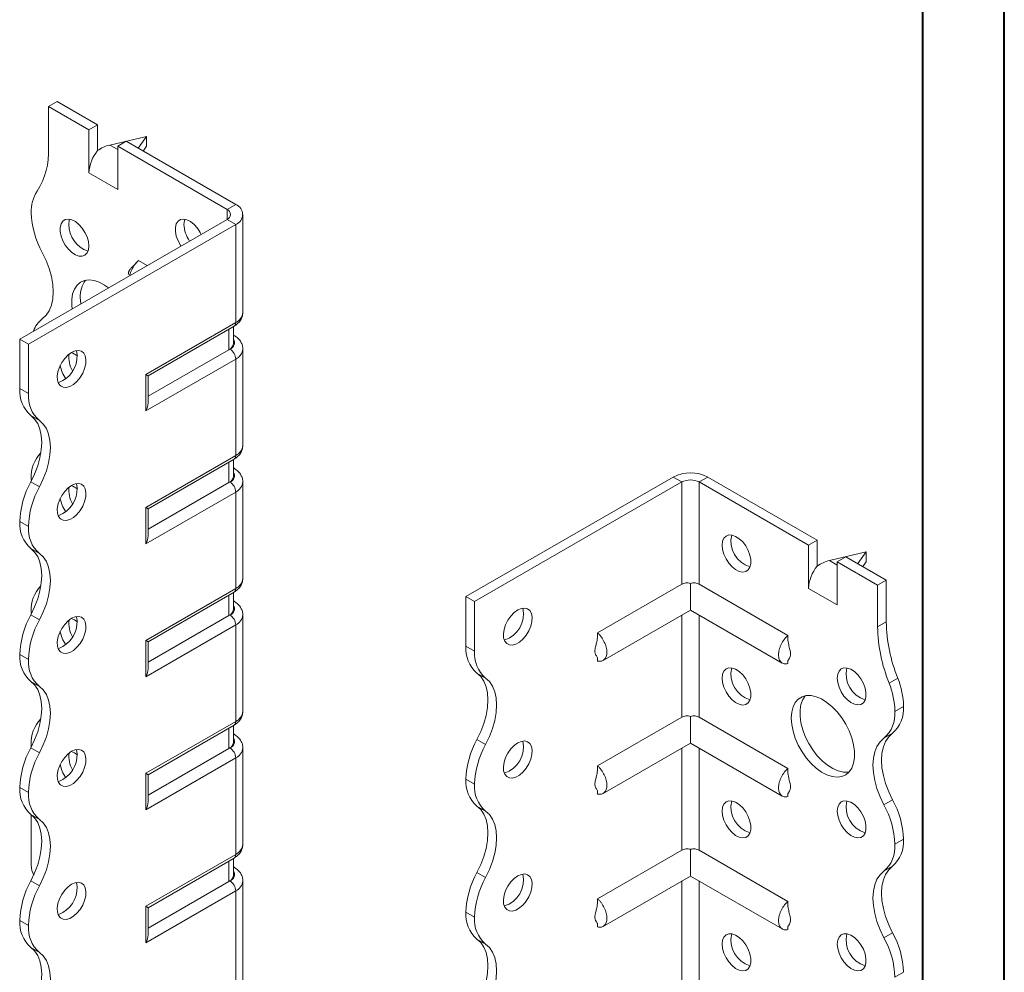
# Model space of a CAD drawing. Header units: millimetres. Extents: x 0 to 210, y 0 to 297.
# Tile 4 of 6: x 150 to 210, y 90 to 149. Entities that reach past the tile are written whole.
import ezdxf

# ---------------------------------------------------------------- set-up
doc = ezdxf.new("R2010")
doc.units = ezdxf.units.MM

msp = doc.modelspace()

# ---------------------------------------------------------------- linework, layer by layer
at = {"color": 7, "linetype": 'Continuous', "lineweight": 40}
for p, q in [((210.079, 0.215), (210.079, 297.215)), ((205.079, 5.215), (205.079, 292.215))]:
    msp.add_line(p, q, dxfattribs=at)
at = {"color": 7, "linetype": 'Continuous', "lineweight": 15}
for p, q in [((151.387, 143.39), (151.917, 143.696)), ((151.387, 143.39), (151.387, 140.826)), ((153.862, 141.961), (151.387, 143.39)), ((154.392, 142.267), (151.917, 143.696)), ((154.392, 142.267), (153.862, 141.961)), ((154.392, 140.674), (154.392, 142.267)), ((153.862, 139.307), (153.862, 141.961)), ((157.397, 141.552), (155.143, 141.017)), ((156.882, 140.83), (157.397, 141.552)), ((157.397, 141.552), (157.397, 140.94)), ((155.143, 141.017), (155.629, 140.736)), ((155.629, 140.94), (156.16, 141.247)), ((155.629, 138.287), (155.629, 140.94)), ((162.347, 137.062), (155.629, 140.94)), ((162.877, 137.369), (156.16, 141.247)), ((157.397, 140.94), (157.191, 140.651)), ((153.862, 139.307), (155.629, 138.287)), ((162.347, 137.062), (162.877, 137.369)), ((162.347, 137.062), (162.347, 136.45)), ((163.317, 130.734), (163.317, 136.756)), ((149.619, 129.102), (162.347, 136.45)), ((150.149, 128.796), (162.877, 136.144)), ((162.347, 136.45), (162.877, 136.144)), ((162.877, 130.122), (162.877, 136.144)), ((157.438, 133.616), (156.902, 133.925)), ((153.331, 131.652), (153.359, 131.261)), ((157.351, 126.932), (162.877, 130.122)), ((157.498, 126.847), (162.774, 129.893)), ((162.458, 128.451), (162.458, 129.711)), ((162.751, 128.859), (162.751, 129.88)), ((150.149, 128.796), (149.619, 129.102)), ((149.619, 126.061), (149.619, 129.102)), ((150.149, 125.755), (150.149, 128.796)), ((162.774, 129.33), (162.751, 129.343)), ((162.774, 129.33), (162.751, 129.341)), ((162.458, 128.451), (157.498, 125.587)), ((162.524, 128.489), (162.458, 128.451)), ((163.317, 122.569), (163.317, 128.489)), ((162.877, 127.877), (157.351, 124.686)), ((162.877, 121.957), (162.877, 127.877)), ((157.351, 124.686), (157.351, 126.932)), ((157.498, 125.179), (157.498, 126.847)), ((149.619, 126.061), (150.149, 125.755)), ((150.825, 124.103), (150.294, 124.409)), ((157.351, 118.766), (162.877, 121.957)), ((157.498, 118.682), (162.774, 121.728)), ((162.458, 120.285), (162.458, 121.545)), ((162.751, 120.694), (162.751, 121.714)), ((162.774, 121.165), (162.751, 121.178)), ((162.774, 121.165), (162.751, 121.176)), ((150.326, 120.526), (150.329, 120.392)), ((177.019, 113.285), (189.747, 120.632)), ((190.278, 120.326), (189.747, 120.632)), ((191.338, 120.326), (191.869, 120.632)), ((191.869, 120.632), (198.586, 116.754)), ((150.294, 120.327), (150.825, 120.02)), ((162.458, 120.285), (157.498, 117.422)), ((162.524, 120.323), (162.458, 120.285)), ((163.317, 114.404), (163.317, 120.323)), ((177.55, 112.978), (190.278, 120.326)), ((190.278, 120.326), (190.278, 114.046)), ((191.338, 114.046), (191.338, 120.326)), ((191.338, 120.326), (198.056, 116.448)), ((162.877, 119.711), (157.351, 116.521)), ((162.877, 113.791), (162.877, 119.711)), ((157.351, 116.521), (157.351, 118.766)), ((157.498, 117.014), (157.498, 118.682)), ((150.149, 117.589), (149.619, 117.895)), ((149.619, 117.895), (150.149, 117.589)), ((149.619, 117.895), (149.619, 117.895)), ((150.149, 117.589), (150.149, 117.589)), ((198.586, 116.754), (198.056, 116.448)), ((198.586, 115.161), (198.586, 116.754)), ((150.824, 115.938), (150.294, 116.244)), ((198.056, 113.794), (198.056, 116.448)), ((201.591, 116.04), (199.337, 115.504)), ((199.337, 115.504), (199.824, 115.223)), ((199.824, 115.428), (200.354, 115.734)), ((200.354, 115.734), (202.829, 114.305)), ((201.076, 115.317), (201.591, 116.04)), ((201.591, 116.04), (201.591, 115.427)), ((199.824, 112.774), (199.824, 115.428)), ((199.824, 115.428), (202.298, 113.999)), ((201.591, 115.427), (201.385, 115.138)), ((202.298, 113.999), (202.829, 114.305)), ((202.829, 114.305), (202.829, 111.741)), ((157.351, 110.601), (162.877, 113.791)), ((190.278, 114.046), (185.105, 111.06)), ((190.808, 114.1), (190.808, 112.462)), ((191.338, 114.046), (196.783, 110.902)), ((198.056, 113.794), (199.824, 112.774)), ((202.298, 113.999), (202.298, 111.435)), ((157.498, 110.516), (162.774, 113.562)), ((162.458, 112.12), (162.458, 113.38)), ((162.751, 112.528), (162.751, 113.549)), ((177.019, 113.285), (177.55, 112.978)), ((177.019, 110.243), (177.019, 113.285)), ((162.774, 112.999), (162.751, 113.013)), ((162.774, 112.999), (162.751, 113.01)), ((177.55, 109.937), (177.55, 112.978)), ((150.294, 112.161), (150.825, 111.855)), ((150.326, 112.361), (150.329, 112.226)), ((162.458, 112.12), (157.498, 109.257)), ((162.524, 112.158), (162.458, 112.12)), ((163.317, 106.238), (163.317, 112.158)), ((185.443, 109.365), (190.808, 112.462)), ((190.278, 112.156), (190.278, 105.88)), ((190.808, 112.462), (196.445, 109.208)), ((191.338, 105.88), (191.338, 112.156)), ((162.877, 111.546), (157.351, 108.356)), ((162.877, 105.626), (162.877, 111.546)), ((202.298, 111.435), (202.829, 111.741)), ((157.351, 108.356), (157.351, 110.601)), ((157.498, 108.848), (157.498, 110.516)), ((177.019, 110.243), (177.55, 109.937)), ((150.149, 109.424), (149.619, 109.73)), ((149.619, 109.729), (149.619, 109.73)), ((149.619, 109.729), (150.149, 109.423)), ((185.105, 109.553), (185.105, 109.331)), ((150.149, 109.423), (150.149, 109.424)), ((196.783, 109.39), (196.783, 109.174)), ((178.225, 108.285), (177.695, 108.592)), ((203.006, 107.972), (203.536, 108.278)), ((150.824, 107.773), (150.294, 108.079)), ((203.359, 106.242), (203.889, 106.548)), ((190.278, 105.88), (185.105, 102.894)), ((190.808, 105.934), (190.808, 104.297)), ((191.338, 105.88), (196.783, 102.737)), ((157.351, 102.436), (162.877, 105.626)), ((157.498, 102.351), (162.774, 105.397)), ((162.458, 103.955), (162.458, 105.214)), ((162.751, 104.363), (162.751, 105.384)), ((162.774, 104.834), (162.751, 104.847)), ((162.774, 104.834), (162.751, 104.845)), ((203.214, 104.897), (202.684, 104.59)), ((150.326, 104.195), (150.326, 104.056)), ((177.695, 104.509), (178.225, 104.203)), ((185.443, 101.2), (190.808, 104.297)), ((190.808, 104.297), (196.445, 101.043)), ((150.294, 103.996), (150.825, 103.69)), ((162.458, 103.955), (157.498, 101.091)), ((162.524, 103.993), (162.458, 103.955)), ((163.317, 98.073), (163.317, 103.993)), ((190.278, 103.991), (190.278, 97.715)), ((191.338, 97.715), (191.338, 103.991)), ((162.877, 103.38), (157.351, 100.19)), ((162.877, 97.46), (162.877, 103.38)), ((157.351, 100.19), (157.351, 102.436)), ((157.498, 100.683), (157.498, 102.351)), ((177.55, 101.771), (177.019, 102.077)), ((177.019, 102.077), (177.55, 101.771)), ((177.019, 102.077), (177.019, 102.077)), ((177.55, 101.771), (177.55, 101.771)), ((150.149, 101.258), (149.619, 101.564)), ((149.619, 101.564), (150.149, 101.258)), ((149.619, 101.564), (149.619, 101.564)), ((150.149, 101.258), (150.149, 101.258)), ((185.105, 101.388), (185.105, 101.166)), ((196.783, 101.225), (196.783, 101.009)), ((178.225, 100.12), (177.694, 100.426)), ((202.684, 100.507), (203.214, 100.813)), ((150.824, 99.607), (150.294, 99.913)), ((150.326, 99.89), (150.326, 96.777)), ((203.889, 98.383), (203.359, 98.077)), ((203.359, 98.077), (203.889, 98.383)), ((203.359, 98.077), (203.359, 98.077)), ((203.889, 98.383), (203.889, 98.383)), ((157.351, 94.27), (162.877, 97.46)), ((190.278, 97.715), (185.105, 94.729)), ((190.808, 97.769), (190.808, 96.131)), ((191.338, 97.715), (196.783, 94.572)), ((157.498, 94.186), (162.774, 97.231)), ((162.458, 95.789), (162.458, 97.049)), ((162.751, 96.197), (162.751, 97.218)), ((162.774, 96.668), (162.751, 96.682)), ((162.774, 96.668), (162.751, 96.68)), ((177.695, 96.343), (178.225, 96.037)), ((203.214, 96.731), (202.684, 96.425)), ((150.294, 95.83), (150.824, 95.524)), ((162.458, 95.789), (157.498, 92.926)), ((162.524, 95.827), (162.458, 95.789)), ((163.317, 75.312), (163.317, 95.827)), ((185.443, 93.034), (190.808, 96.131)), ((190.278, 95.825), (190.278, 89.549)), ((190.808, 96.131), (196.445, 92.877)), ((191.338, 89.549), (191.338, 95.825)), ((162.877, 95.215), (157.351, 92.025)), ((162.877, 74.699), (162.877, 95.215)), ((157.351, 92.025), (157.351, 94.27)), ((157.498, 92.518), (157.498, 94.186)), ((177.55, 93.606), (177.019, 93.912)), ((177.019, 93.912), (177.55, 93.605)), ((177.019, 93.912), (177.019, 93.912)), ((150.149, 93.094), (149.619, 93.4)), ((149.619, 93.399), (149.619, 93.4)), ((149.619, 93.399), (150.149, 93.092)), ((177.55, 93.605), (177.55, 93.606)), ((185.105, 93.222), (185.105, 93)), ((150.149, 93.092), (150.149, 93.094)), ((196.783, 93.06), (196.783, 92.843)), ((202.684, 92.342), (203.214, 92.648)), ((178.225, 91.955), (177.694, 92.261)), ((150.824, 91.442), (150.294, 91.748)), ((203.889, 90.217), (203.359, 89.911)), ((203.889, 90.217), (203.889, 90.217))]:
    msp.add_line(p, q, dxfattribs=at)
at = {"color": 7, "linetype": 'Continuous', "lineweight": 15, "flags": 128}
for points in [[(153.862, 134.816), (153.834, 135.086), (153.752, 135.371), (153.622, 135.653), (153.451, 135.915), (153.251, 136.139), (153.033, 136.313), (152.812, 136.425), (152.601, 136.467), (152.414, 136.438), (152.263, 136.339), (152.156, 136.177), (152.101, 135.961), (152.101, 135.705), (152.156, 135.425), (152.263, 135.139), (152.414, 134.865), (152.601, 134.62), (152.812, 134.419), (153.033, 134.276), (153.251, 134.198), (153.451, 134.191), (153.622, 134.256), (153.752, 134.388), (153.834, 134.578), (153.862, 134.816)], [(152.677, 136.46), (152.652, 136.381), (152.624, 136.143)], [(160.756, 135.532), (160.693, 135.654), (160.522, 135.915), (160.322, 136.14), (160.104, 136.314), (159.883, 136.425), (159.673, 136.468), (159.485, 136.439), (159.334, 136.34), (159.227, 136.177), (159.172, 135.961), (159.172, 135.705), (159.227, 135.426), (159.334, 135.14), (159.485, 134.866), (159.518, 134.817)], [(159.748, 136.46), (159.723, 136.381), (159.695, 136.144)], [(151.001, 130.343), (151.237, 130.561), (151.427, 130.841), (151.565, 131.178), (151.649, 131.566), (151.677, 131.995), (151.649, 132.456), (151.565, 132.941), (151.427, 133.438), (151.238, 133.936), (151.001, 134.426)], [(155.071, 132.25), (154.828, 132.419), (154.499, 132.593), (154.176, 132.699), (153.87, 132.734), (153.589, 132.696), (153.342, 132.587), (153.134, 132.411), (152.974, 132.171), (152.864, 131.875), (152.808, 131.532), (152.808, 131.151), (152.828, 130.955)], [(152.801, 128.286), (152.581, 128.127), (152.375, 127.914), (152.196, 127.66), (152.055, 127.381), (151.96, 127.095), (151.919, 126.82), (151.933, 126.573), (152.001, 126.369), (152.12, 126.221), (152.281, 126.139), (152.476, 126.128), (152.69, 126.188), (152.912, 126.316), (153.126, 126.504), (153.321, 126.739), (153.482, 127.008), (153.601, 127.292), (153.669, 127.575), (153.683, 127.838), (153.642, 128.066), (153.547, 128.243), (153.406, 128.358), (153.227, 128.405), (153.021, 128.381), (152.801, 128.286)], [(152.271, 126.551), (152.051, 126.456), (151.97, 126.438)], [(150.294, 124.409), (150.53, 124.192), (150.719, 123.912), (150.857, 123.574), (150.941, 123.187), (150.97, 122.758), (150.941, 122.296), (150.857, 121.812), (150.719, 121.315), (150.53, 120.816), (150.294, 120.327)], [(150.825, 120.02), (151.061, 120.51), (151.25, 121.009), (151.388, 121.506), (151.472, 121.99), (151.5, 122.452), (151.472, 122.881), (151.388, 123.268), (151.25, 123.606), (151.061, 123.886), (150.825, 124.103)], [(152.801, 120.12), (152.581, 119.961), (152.375, 119.748), (152.196, 119.494), (152.055, 119.216), (151.96, 118.93), (151.919, 118.655), (151.933, 118.407), (152.001, 118.203), (152.12, 118.056), (152.281, 117.974), (152.476, 117.963), (152.69, 118.023), (152.912, 118.151), (153.126, 118.338), (153.321, 118.574), (153.482, 118.842), (153.601, 119.127), (153.669, 119.41), (153.683, 119.673), (153.642, 119.9), (153.547, 120.077), (153.406, 120.193), (153.227, 120.24), (153.021, 120.215), (152.801, 120.12)], [(152.271, 118.385), (152.051, 118.29), (151.97, 118.272)], [(192.753, 116.448), (192.78, 116.685), (192.862, 116.876), (192.992, 117.008), (193.163, 117.073), (193.363, 117.066), (193.581, 116.988), (193.802, 116.844), (194.013, 116.644), (194.2, 116.399), (194.352, 116.125), (194.458, 115.839), (194.513, 115.559), (194.513, 115.303), (194.458, 115.087), (194.352, 114.925), (194.2, 114.826), (194.013, 114.797), (193.802, 114.839), (193.581, 114.951), (193.363, 115.124), (193.163, 115.349), (192.992, 115.611), (192.862, 115.893), (192.78, 116.178), (192.753, 116.448)], [(150.294, 116.244), (150.53, 116.027), (150.719, 115.747), (150.857, 115.409), (150.941, 115.022), (150.97, 114.593), (150.941, 114.131), (150.857, 113.647), (150.719, 113.15), (150.53, 112.651), (150.294, 112.161)], [(150.825, 111.855), (151.061, 112.345), (151.25, 112.844), (151.388, 113.34), (151.472, 113.825), (151.5, 114.286), (151.472, 114.716), (151.388, 115.103), (151.25, 115.44), (151.061, 115.721), (150.824, 115.938)], [(180.201, 112.468), (179.982, 112.309), (179.776, 112.096), (179.596, 111.842), (179.455, 111.563), (179.361, 111.277), (179.319, 111.002), (179.333, 110.755), (179.402, 110.551), (179.52, 110.403), (179.682, 110.321), (179.876, 110.31), (180.091, 110.371), (180.312, 110.498), (180.527, 110.686), (180.721, 110.921), (180.882, 111.19), (181.001, 111.474), (181.07, 111.757), (181.084, 112.02), (181.042, 112.248), (180.948, 112.425), (180.806, 112.54), (180.627, 112.587), (180.421, 112.563), (180.201, 112.468)], [(152.801, 111.955), (152.581, 111.796), (152.375, 111.583), (152.196, 111.329), (152.055, 111.05), (151.96, 110.764), (151.919, 110.489), (151.933, 110.242), (152.001, 110.038), (152.12, 109.89), (152.281, 109.809), (152.476, 109.797), (152.69, 109.858), (152.912, 109.986), (153.126, 110.173), (153.321, 110.408), (153.482, 110.677), (153.601, 110.961), (153.669, 111.244), (153.683, 111.508), (153.642, 111.735), (153.547, 111.912), (153.406, 112.028), (153.227, 112.074), (153.021, 112.05), (152.801, 111.955)], [(152.271, 110.22), (152.051, 110.125), (151.97, 110.107)], [(192.753, 108.282), (192.78, 108.52), (192.862, 108.711), (192.992, 108.843), (193.163, 108.907), (193.363, 108.9), (193.581, 108.823), (193.802, 108.679), (194.013, 108.478), (194.2, 108.233), (194.352, 107.959), (194.458, 107.673), (194.513, 107.394), (194.513, 107.138), (194.458, 106.922), (194.352, 106.759), (194.2, 106.66), (194.013, 106.631), (193.802, 106.674), (193.581, 106.785), (193.363, 106.959), (193.163, 107.184), (192.992, 107.445), (192.862, 107.727), (192.78, 108.012), (192.753, 108.282)], [(199.824, 108.283), (199.851, 108.521), (199.933, 108.712), (200.063, 108.843), (200.234, 108.908), (200.434, 108.901), (200.652, 108.823), (200.873, 108.68), (201.084, 108.479), (201.271, 108.234), (201.423, 107.96), (201.529, 107.674), (201.584, 107.394), (201.584, 107.139), (201.529, 106.923), (201.423, 106.76), (201.271, 106.661), (201.084, 106.632), (200.873, 106.674), (200.652, 106.786), (200.434, 106.96), (200.234, 107.184), (200.063, 107.446), (199.933, 107.728), (199.851, 108.013), (199.824, 108.283)], [(177.695, 104.509), (177.931, 104.999), (178.12, 105.497), (178.258, 105.994), (178.342, 106.478), (178.37, 106.94), (178.342, 107.369), (178.258, 107.756), (178.12, 108.094), (177.931, 108.374), (177.695, 108.592)], [(178.225, 104.203), (178.461, 104.692), (178.65, 105.191), (178.788, 105.688), (178.872, 106.172), (178.9, 106.634), (178.872, 107.063), (178.788, 107.45), (178.65, 107.788), (178.461, 108.068), (178.225, 108.285)], [(150.294, 108.079), (150.53, 107.861), (150.719, 107.581), (150.857, 107.244), (150.941, 106.856), (150.97, 106.427), (150.941, 105.966), (150.857, 105.481), (150.719, 104.984), (150.53, 104.486), (150.294, 103.996)], [(150.825, 103.69), (151.061, 104.18), (151.25, 104.678), (151.388, 105.175), (151.472, 105.659), (151.5, 106.121), (151.472, 106.55), (151.388, 106.938), (151.25, 107.275), (151.061, 107.555), (150.824, 107.773)], [(196.995, 105.833), (197.023, 106.196), (197.106, 106.517), (197.242, 106.786), (197.427, 106.995), (197.655, 107.138), (197.92, 107.211), (198.215, 107.213), (198.53, 107.142), (198.857, 107.002), (199.187, 106.795), (199.509, 106.529), (199.815, 106.21), (200.096, 105.848), (200.344, 105.454), (200.551, 105.038), (200.712, 104.612), (200.822, 104.19), (200.877, 103.782), (200.877, 103.402), (200.822, 103.058), (200.712, 102.763), (200.551, 102.523), (200.344, 102.346), (200.096, 102.238), (199.815, 102.2), (199.509, 102.235), (199.187, 102.341), (198.857, 102.515), (198.53, 102.752), (198.215, 103.045), (197.92, 103.387), (197.655, 103.766), (197.427, 104.173), (197.242, 104.595), (197.106, 105.021), (197.023, 105.437), (196.995, 105.833)], [(197.856, 107.2), (197.698, 106.964), (197.588, 106.669), (197.533, 106.326), (197.533, 105.945), (197.588, 105.537), (197.698, 105.115), (197.859, 104.689), (198.066, 104.273), (198.314, 103.879), (198.595, 103.517), (198.901, 103.198), (199.223, 102.932), (199.553, 102.726), (199.88, 102.585), (200.195, 102.515), (200.49, 102.516), (200.554, 102.527)], [(203.214, 104.897), (202.978, 104.679), (202.789, 104.399), (202.651, 104.061), (202.567, 103.674), (202.539, 103.245), (202.567, 102.783), (202.651, 102.299), (202.789, 101.802), (202.978, 101.303), (203.214, 100.813)], [(180.201, 104.302), (179.982, 104.143), (179.776, 103.93), (179.596, 103.677), (179.455, 103.398), (179.361, 103.112), (179.319, 102.837), (179.333, 102.589), (179.402, 102.385), (179.52, 102.238), (179.682, 102.156), (179.876, 102.145), (180.091, 102.205), (180.312, 102.333), (180.527, 102.521), (180.721, 102.756), (180.882, 103.024), (181.001, 103.309), (181.07, 103.592), (181.084, 103.855), (181.042, 104.082), (180.948, 104.259), (180.806, 104.375), (180.627, 104.422), (180.421, 104.397), (180.201, 104.302)], [(202.684, 100.507), (202.448, 100.997), (202.259, 101.496), (202.121, 101.993), (202.037, 102.477), (202.009, 102.939), (202.037, 103.368), (202.121, 103.755), (202.259, 104.093), (202.448, 104.373), (202.684, 104.59)], [(152.801, 103.79), (152.581, 103.631), (152.375, 103.417), (152.196, 103.164), (152.055, 102.885), (151.96, 102.599), (151.919, 102.324), (151.933, 102.076), (152.001, 101.873), (152.12, 101.725), (152.281, 101.643), (152.476, 101.632), (152.69, 101.692), (152.912, 101.82), (153.126, 102.008), (153.321, 102.243), (153.482, 102.511), (153.601, 102.796), (153.669, 103.079), (153.683, 103.342), (153.642, 103.57), (153.547, 103.747), (153.406, 103.862), (153.227, 103.909), (153.021, 103.884), (152.801, 103.79)], [(152.271, 102.054), (152.051, 101.959), (151.97, 101.942)], [(177.695, 96.343), (177.931, 96.833), (178.12, 97.332), (178.258, 97.829), (178.342, 98.313), (178.37, 98.775), (178.342, 99.204), (178.258, 99.591), (178.12, 99.929), (177.931, 100.209), (177.694, 100.426)], [(192.753, 100.117), (192.78, 100.355), (192.862, 100.545), (192.992, 100.677), (193.163, 100.742), (193.363, 100.735), (193.581, 100.657), (193.802, 100.514), (194.013, 100.313), (194.2, 100.068), (194.352, 99.794), (194.458, 99.508), (194.513, 99.228), (194.513, 98.972), (194.458, 98.756), (194.352, 98.594), (194.2, 98.495), (194.013, 98.466), (193.802, 98.508), (193.581, 98.62), (193.363, 98.794), (193.163, 99.018), (192.992, 99.28), (192.862, 99.562), (192.78, 99.847), (192.753, 100.117)], [(199.824, 100.118), (199.851, 100.355), (199.933, 100.546), (200.063, 100.678), (200.234, 100.742), (200.434, 100.736), (200.652, 100.658), (200.873, 100.514), (201.084, 100.314), (201.271, 100.068), (201.423, 99.794), (201.529, 99.509), (201.584, 99.229), (201.584, 98.973), (201.529, 98.757), (201.423, 98.595), (201.271, 98.496), (201.084, 98.466), (200.873, 98.509), (200.652, 98.621), (200.434, 98.794), (200.234, 99.019), (200.063, 99.281), (199.933, 99.563), (199.851, 99.848), (199.824, 100.118)], [(150.294, 99.913), (150.53, 99.696), (150.719, 99.416), (150.857, 99.078), (150.941, 98.691), (150.97, 98.262), (150.941, 97.8), (150.857, 97.316), (150.719, 96.819), (150.53, 96.32), (150.294, 95.83)], [(178.225, 96.037), (178.461, 96.527), (178.65, 97.026), (178.788, 97.523), (178.872, 98.007), (178.9, 98.469), (178.872, 98.898), (178.788, 99.285), (178.65, 99.622), (178.461, 99.903), (178.225, 100.12)], [(150.824, 95.524), (151.061, 96.014), (151.25, 96.512), (151.388, 97.009), (151.472, 97.494), (151.5, 97.955), (151.472, 98.385), (151.388, 98.772), (151.25, 99.11), (151.061, 99.39), (150.824, 99.607)], [(180.201, 96.137), (179.982, 95.978), (179.776, 95.765), (179.596, 95.511), (179.455, 95.232), (179.361, 94.946), (179.319, 94.671), (179.333, 94.424), (179.402, 94.22), (179.52, 94.073), (179.682, 93.991), (179.876, 93.98), (180.091, 94.04), (180.312, 94.168), (180.527, 94.355), (180.721, 94.591), (180.882, 94.859), (181.001, 95.143), (181.07, 95.426), (181.084, 95.69), (181.042, 95.917), (180.948, 96.094), (180.806, 96.21), (180.627, 96.257), (180.421, 96.232), (180.201, 96.137)], [(202.684, 92.342), (202.448, 92.832), (202.259, 93.331), (202.121, 93.828), (202.037, 94.312), (202.009, 94.773), (202.037, 95.203), (202.121, 95.59), (202.259, 95.927), (202.448, 96.208), (202.684, 96.425)], [(203.214, 96.731), (202.978, 96.514), (202.789, 96.233), (202.651, 95.896), (202.567, 95.509), (202.539, 95.08), (202.567, 94.618), (202.651, 94.134), (202.789, 93.637), (202.978, 93.138), (203.214, 92.648)], [(152.801, 95.624), (152.581, 95.465), (152.375, 95.252), (152.196, 94.998), (152.055, 94.72), (151.96, 94.434), (151.919, 94.158), (151.933, 93.911), (152.001, 93.707), (152.12, 93.56), (152.281, 93.478), (152.476, 93.467), (152.69, 93.527), (152.912, 93.655), (153.126, 93.842), (153.321, 94.078), (153.482, 94.346), (153.601, 94.631), (153.669, 94.913), (153.683, 95.177), (153.642, 95.404), (153.547, 95.581), (153.406, 95.697), (153.227, 95.744), (153.021, 95.719), (152.801, 95.624)], [(152.271, 93.889), (152.051, 93.794), (151.97, 93.776)], [(192.753, 91.951), (192.78, 92.189), (192.862, 92.38), (192.992, 92.512), (193.163, 92.576), (193.363, 92.57), (193.581, 92.492), (193.802, 92.348), (194.013, 92.147), (194.2, 91.902), (194.352, 91.628), (194.458, 91.342), (194.513, 91.063), (194.513, 90.807), (194.458, 90.591), (194.352, 90.428), (194.2, 90.329), (194.013, 90.3), (193.802, 90.343), (193.581, 90.455), (193.363, 90.628), (193.163, 90.853), (192.992, 91.114), (192.862, 91.397), (192.78, 91.682), (192.753, 91.951)], [(199.824, 91.952), (199.851, 92.19), (199.933, 92.381), (200.063, 92.513), (200.234, 92.577), (200.434, 92.57), (200.652, 92.493), (200.873, 92.349), (201.084, 92.148), (201.271, 91.903), (201.423, 91.629), (201.529, 91.343), (201.584, 91.064), (201.584, 90.808), (201.529, 90.592), (201.423, 90.429), (201.271, 90.33), (201.084, 90.301), (200.873, 90.344), (200.652, 90.455), (200.434, 90.629), (200.234, 90.853), (200.063, 91.115), (199.933, 91.397), (199.851, 91.682), (199.824, 91.952)], [(177.695, 88.178), (177.931, 88.668), (178.12, 89.166), (178.258, 89.663), (178.342, 90.148), (178.37, 90.609), (178.342, 91.038), (178.258, 91.426), (178.12, 91.763), (177.931, 92.044), (177.694, 92.261)], [(178.225, 87.872), (178.461, 88.362), (178.65, 88.86), (178.788, 89.357), (178.872, 89.842), (178.9, 90.303), (178.872, 90.732), (178.788, 91.12), (178.65, 91.457), (178.461, 91.737), (178.225, 91.955)], [(150.294, 91.748), (150.53, 91.531), (150.719, 91.25), (150.857, 90.913), (150.941, 90.525), (150.97, 90.096), (150.941, 89.635), (150.857, 89.15), (150.719, 88.653), (150.53, 88.155), (150.294, 87.665)], [(150.824, 87.358), (151.061, 87.848), (151.25, 88.347), (151.388, 88.844), (151.472, 89.328), (151.5, 89.79), (151.472, 90.219), (151.388, 90.607), (151.25, 90.944), (151.061, 91.224), (150.824, 91.442)]]:
    msp.add_lwpolyline(points, dxfattribs=at)
at = {"color": 7, "linetype": 'Continuous', "lineweight": 15}
for centre, radius, start, end in [((146.783, 140.638), 4.608, 327.74846, 2.33871), ((156.162, 139.201), 2.302, 140.22793, 177.36071), ((152.627, 136.95), 2.303, 147.74162, 182.29833), ((162.645, 136.756), 0.655, 290.78342, 69.21658), ((155.635, 137.023), 5.312, 181.78232, 209.26309), ((162.231, 136.756), 0.327, 290.78342, 69.21658), ((154.373, 136.155), 1.749, 180.39184, 251.17176), ((161.581, 136.225), 1.888, 182.4818, 215.71501), ((154.89, 131.749), 1.562, 141.86653, 183.55936), ((162.566, 130.809), 0.754, 294.37466, 354.3052), ((151.941, 129.107), 1.553, 127.23476, 161.82827), ((162.632, 130.095), 0.246, 305.01333, 6.29885), ((162.25, 128.909), 0.503, 294.37466, 354.3052), ((162.374, 128.893), 0.431, 290.26685, 29.20572), ((151.386, 128.059), 1.749, 300.39229, 11.17657), ((152.428, 127.207), 1.119, 49.55922, 71.88464), ((162.11, 127.842), 0.768, 2.60548, 57.39452), ((162.581, 128.553), 0.738, 293.67213, 355.25148), ((154.213, 127.97), 1.584, 172.42806, 211.21507), ((154.087, 127.805), 2.005, 188.89661, 214.6427), ((151.572, 125.896), 1.96, 175.16429, 229.31203), ((152.103, 125.59), 1.96, 175.16429, 229.31203), ((162.566, 122.644), 0.754, 294.37466, 354.3052), ((152.329, 120.683), 2.009, 134.71765, 184.47723), ((162.632, 121.93), 0.246, 305.01333, 6.29885), ((162.374, 120.728), 0.431, 290.26685, 29.20572), ((162.25, 120.743), 0.503, 294.37466, 354.3052), ((190.808, 118.585), 2.306, 62.60967, 117.39033), ((190.808, 119.303), 1.153, 62.60967, 117.39033), ((154.928, 117.73), 5.312, 150.73691, 178.21768), ((155.459, 117.424), 5.312, 150.73691, 178.21768), ((151.386, 119.894), 1.749, 300.39229, 11.17657), ((154.213, 119.804), 1.584, 172.42806, 211.21507), ((152.428, 119.042), 1.119, 49.55922, 71.88464), ((162.11, 119.676), 0.768, 2.60548, 57.39452), ((162.581, 120.387), 0.738, 293.67213, 355.25148), ((154.087, 119.639), 2.005, 188.89661, 214.6427), ((151.571, 117.73), 1.959, 175.16254, 229.32327), ((152.101, 117.424), 1.959, 175.16254, 229.32327), ((194.942, 116.691), 1.65, 166.69046, 253.30416), ((200.356, 113.688), 2.302, 140.22793, 177.36071), ((162.566, 114.478), 0.754, 294.37466, 354.3052), ((152.329, 112.518), 2.009, 134.71765, 184.47723), ((162.632, 113.764), 0.246, 305.01333, 6.29885), ((162.25, 112.578), 0.503, 294.37466, 354.3052), ((162.374, 112.562), 0.431, 290.26685, 29.20572), ((178.896, 112.201), 1.65, 286.69605, 13.30932), ((154.928, 109.565), 5.312, 150.73691, 178.21768), ((151.386, 111.729), 1.749, 300.39229, 11.17657), ((152.428, 110.877), 1.119, 49.55922, 71.88464), ((162.11, 111.511), 0.768, 2.60548, 57.39452), ((162.581, 112.222), 0.738, 293.67213, 355.25148), ((155.459, 109.259), 5.312, 150.73691, 178.21768), ((154.213, 111.639), 1.584, 172.42806, 211.21507), ((212.055, 111.623), 9.758, 181.10398, 201.97437), ((212.585, 111.929), 9.758, 181.10398, 201.97437), ((154.087, 111.474), 2.005, 188.89661, 214.6427), ((178.973, 110.078), 1.96, 175.16429, 229.31203), ((151.571, 109.564), 1.959, 175.16254, 229.32327), ((179.503, 109.772), 1.96, 175.16429, 229.31203), ((152.101, 109.258), 1.959, 175.16254, 229.32327), ((194.942, 108.525), 1.65, 166.69046, 253.30416), ((202.013, 108.526), 1.65, 166.69046, 253.30416), ((199.009, 106.452), 4.881, 1.13517, 21.97152), ((198.479, 106.145), 4.881, 1.13517, 21.97152), ((201.936, 106.383), 1.96, 310.68797, 4.83571), ((162.566, 106.313), 0.754, 294.37466, 354.3052), ((201.406, 106.077), 1.96, 310.68797, 4.83571), ((152.329, 104.352), 2.009, 134.72167, 184.47672), ((162.632, 105.599), 0.246, 305.01333, 6.29885), ((162.25, 104.413), 0.503, 294.37466, 354.3052), ((162.374, 104.397), 0.431, 290.26685, 29.20572), ((182.329, 101.912), 5.312, 150.73691, 178.21768), ((182.859, 101.606), 5.312, 150.73691, 178.21768), ((178.896, 104.035), 1.65, 286.69605, 13.30932), ((154.928, 101.399), 5.312, 150.73691, 178.21768), ((155.459, 101.093), 5.312, 150.73691, 178.21768), ((151.386, 103.563), 1.749, 300.39229, 11.17657), ((154.213, 103.474), 1.584, 172.42806, 211.21507), ((152.428, 102.711), 1.119, 49.55922, 71.88464), ((162.11, 103.345), 0.768, 2.60548, 57.39452), ((162.581, 104.056), 0.738, 293.67213, 355.25148), ((154.087, 103.309), 2.005, 188.89661, 214.6427), ((178.971, 101.912), 1.959, 175.16254, 229.32327), ((179.501, 101.606), 1.959, 175.16254, 229.32327), ((151.571, 101.399), 1.959, 175.16254, 229.32327), ((152.101, 101.093), 1.959, 175.16254, 229.32327), ((194.942, 100.36), 1.65, 166.69046, 253.30416), ((202.013, 100.361), 1.65, 166.69046, 253.30416), ((198.053, 97.912), 5.308, 1.78273, 29.26742), ((198.584, 98.218), 5.308, 1.78273, 29.26742), ((162.566, 98.148), 0.754, 294.37466, 354.3052), ((201.406, 97.911), 1.96, 310.68797, 4.83571), ((201.936, 98.218), 1.96, 310.68797, 4.83571), ((162.632, 97.433), 0.246, 305.01333, 6.29885), ((151.729, 96.82), 1.404, 181.77145, 206.56703), ((162.25, 96.247), 0.503, 294.37466, 354.3052), ((162.374, 96.232), 0.431, 290.26685, 29.20572), ((182.329, 93.747), 5.312, 150.73691, 178.21768), ((178.896, 95.87), 1.65, 286.69605, 13.30932), ((154.925, 93.235), 5.308, 150.73258, 178.21727), ((151.386, 95.398), 1.749, 300.39229, 11.17657), ((162.11, 95.18), 0.768, 2.60548, 57.39452), ((162.581, 95.891), 0.738, 293.67213, 355.25148), ((182.859, 93.441), 5.312, 150.73691, 178.21768), ((155.455, 92.929), 5.308, 150.73258, 178.21727), ((178.971, 93.746), 1.959, 175.16254, 229.32327), ((151.571, 93.233), 1.959, 175.16254, 229.32327), ((179.501, 93.44), 1.959, 175.16254, 229.32327), ((152.101, 92.927), 1.959, 175.16254, 229.32327), ((194.942, 92.195), 1.65, 166.69046, 253.30416), ((202.013, 92.195), 1.65, 166.69046, 253.30416), ((198.58, 90.052), 5.312, 1.78232, 29.26309), ((198.05, 89.746), 5.312, 1.78232, 29.26309)]:
    msp.add_arc(centre, radius, start, end, dxfattribs=at)
for centre, major_axis, ratio, start_param, end_param in [((155.143, 139.792), (1.39, 0.796), 0.717477, 1.181016, 1.704614), ((156.998, 127.136), (0.5, -0.289), 0.00007, 0.000041, 0.785439), ((156.998, 124.891), (0.354, 0.612), 0.577335, 4.71243, 5.497828), ((156.998, 118.971), (0.5, -0.289), 0.00007, 0.000041, 0.785439), ((156.998, 116.725), (0.354, 0.612), 0.577335, 4.71243, 5.497828), ((199.337, 114.279), (1.39, 0.796), 0.717477, 1.181016, 1.704614), ((156.998, 110.805), (0.5, -0.289), 0.00007, 0.000041, 0.785439), ((156.998, 108.56), (0.354, 0.612), 0.577335, 4.71243, 5.497828), ((156.998, 102.64), (0.5, -0.289), 0.00007, 0.000041, 0.785439), ((156.998, 100.394), (0.354, 0.612), 0.577335, 4.71243, 5.497828), ((156.998, 94.474), (0.5, -0.289), 0.00007, 0.000041, 0.785439), ((156.998, 92.229), (0.354, 0.612), 0.577335, 4.71243, 5.497828)]:
    msp.add_ellipse(centre, major_axis=major_axis, ratio=ratio, start_param=start_param, end_param=end_param, dxfattribs=at)
for points, knots in [([(156.755, 133.782), (156.716, 133.735), (156.624, 133.625), (156.484, 133.5), (156.38, 133.375), (156.333, 133.289), (156.313, 133.24), (156.303, 133.206), (156.297, 133.174), (156.294, 133.144), (156.296, 133.116), (156.3, 133.092), (156.307, 133.076), (156.313, 133.075), (156.316, 133.074)], [0, 0, 0, 0, 0.188459, 0.442396, 0.654057, 0.739658, 0.773076, 0.801841, 0.828617, 0.856601, 0.888626, 0.925867, 0.96442, 1, 1, 1, 1]), ([(156.902, 133.925), (156.846, 133.87), (156.708, 133.733), (156.527, 133.452), (156.403, 133.183), (156.382, 133.039), (156.376, 133.003)], [0, 0, 0, 0, 0.225912, 0.558443, 0.890983, 1, 1, 1, 1]), ([(162.774, 129.893), (162.823, 129.924), (162.947, 130.002), (163.11, 130.158), (163.24, 130.363), (163.312, 130.56), (163.308, 130.684), (163.307, 130.731)], [0, 0, 0, 0, 0.161507, 0.409071, 0.641054, 0.864319, 1, 1, 1, 1]), ([(163.307, 128.492), (163.31, 128.527), (163.317, 128.641), (163.254, 128.828), (163.135, 129.033), (162.972, 129.203), (162.838, 129.289), (162.774, 129.33)], [0, 0, 0, 0, 0.100061, 0.329623, 0.555094, 0.788034, 1, 1, 1, 1]), ([(162.774, 121.728), (162.823, 121.758), (162.947, 121.836), (163.11, 121.992), (163.24, 122.198), (163.312, 122.394), (163.308, 122.519), (163.307, 122.566)], [0, 0, 0, 0, 0.161507, 0.409071, 0.641054, 0.864319, 1, 1, 1, 1]), ([(163.307, 120.327), (163.31, 120.361), (163.317, 120.476), (163.254, 120.663), (163.135, 120.868), (162.972, 121.038), (162.838, 121.124), (162.774, 121.165)], [0, 0, 0, 0, 0.100061, 0.329623, 0.555094, 0.788034, 1, 1, 1, 1]), ([(162.774, 113.562), (162.823, 113.593), (162.947, 113.671), (163.11, 113.827), (163.24, 114.032), (163.312, 114.229), (163.308, 114.353), (163.307, 114.401)], [0, 0, 0, 0, 0.161507, 0.409071, 0.641054, 0.864319, 1, 1, 1, 1]), ([(190.808, 114.1), (190.762, 114.114), (190.713, 114.123), (190.618, 114.132), (190.571, 114.131), (190.433, 114.115), (190.349, 114.087), (190.278, 114.046)], [0, 0, 0, 0, 0.25, 0.25, 0.5, 0.5, 1, 1, 1, 1]), ([(191.338, 114.046), (191.303, 114.066), (191.264, 114.083), (191.181, 114.11), (191.137, 114.12), (191.045, 114.131), (190.998, 114.132), (190.903, 114.123), (190.854, 114.114), (190.808, 114.1)], [0, 0, 0, 0, 0.25, 0.25, 0.5, 0.5, 0.75, 0.75, 1, 1, 1, 1]), ([(163.307, 112.161), (163.31, 112.196), (163.317, 112.31), (163.254, 112.497), (163.135, 112.703), (162.972, 112.872), (162.838, 112.958), (162.774, 112.999)], [0, 0, 0, 0, 0.100061, 0.329623, 0.555094, 0.788034, 1, 1, 1, 1]), ([(185.105, 110.856), (185.092, 110.739), (185.069, 110.539), (184.999, 110.3), (184.959, 110.122), (184.936, 109.97), (184.941, 109.838), (184.965, 109.75), (185.003, 109.67), (185.07, 109.606), (185.093, 109.56), (185.105, 109.535)], [0, 0, 0, 0, 0.183845, 0.312711, 0.387766, 0.468607, 0.561014, 0.614242, 0.675479, 0.825899, 1, 1, 1, 1]), ([(185.105, 109.331), (185.145, 109.321), (185.185, 109.315), (185.262, 109.313), (185.299, 109.316), (185.368, 109.331), (185.4, 109.342), (185.46, 109.374), (185.489, 109.394), (185.539, 109.442), (185.562, 109.47), (185.601, 109.533), (185.617, 109.569), (185.644, 109.645), (185.654, 109.686), (185.667, 109.773), (185.671, 109.82), (185.671, 109.917), (185.667, 109.967), (185.654, 110.07), (185.644, 110.124), (185.604, 110.285), (185.565, 110.393), (185.463, 110.607), (185.403, 110.709), (185.299, 110.852), (185.262, 110.897), (185.185, 110.983), (185.145, 111.022), (185.105, 111.06)], [0, 0, 0, 0, 0.0625, 0.0625, 0.125, 0.125, 0.1875, 0.1875, 0.25, 0.25, 0.3125, 0.3125, 0.375, 0.375, 0.4375, 0.4375, 0.5, 0.5, 0.5625, 0.5625, 0.625, 0.625, 0.75, 0.75, 0.875, 0.875, 0.9375, 0.9375, 1, 1, 1, 1]), ([(196.783, 110.902), (196.743, 110.865), (196.703, 110.826), (196.627, 110.741), (196.59, 110.695), (196.521, 110.6), (196.489, 110.551), (196.428, 110.45), (196.4, 110.397), (196.349, 110.29), (196.327, 110.237), (196.288, 110.129), (196.271, 110.074), (196.244, 109.967), (196.234, 109.914), (196.221, 109.811), (196.217, 109.761), (196.217, 109.615), (196.231, 109.527), (196.284, 109.373), (196.323, 109.31), (196.425, 109.213), (196.485, 109.181), (196.59, 109.159), (196.626, 109.156), (196.703, 109.158), (196.743, 109.164), (196.783, 109.174)], [0, 0, 0, 0, 0.0625, 0.0625, 0.125, 0.125, 0.1875, 0.1875, 0.25, 0.25, 0.3125, 0.3125, 0.375, 0.375, 0.4375, 0.4375, 0.5, 0.5, 0.625, 0.625, 0.75, 0.75, 0.875, 0.875, 0.9375, 0.9375, 1, 1, 1, 1]), ([(196.788, 109.381), (196.791, 109.381), (196.797, 109.381), (196.846, 109.441), (196.907, 109.546), (196.948, 109.674), (196.951, 109.845), (196.908, 110.071), (196.824, 110.353), (196.798, 110.576), (196.783, 110.698)], [0, 0, 0, 0, 0.082719, 0.205131, 0.329338, 0.43478, 0.526561, 0.636523, 0.801685, 1, 1, 1, 1]), ([(162.774, 105.397), (162.823, 105.428), (162.947, 105.506), (163.11, 105.662), (163.24, 105.867), (163.312, 106.063), (163.308, 106.188), (163.307, 106.235)], [0, 0, 0, 0, 0.161507, 0.409071, 0.641054, 0.864319, 1, 1, 1, 1]), ([(190.808, 105.934), (190.762, 105.949), (190.713, 105.958), (190.618, 105.966), (190.571, 105.965), (190.433, 105.949), (190.349, 105.921), (190.278, 105.88)], [0, 0, 0, 0, 0.25, 0.25, 0.5, 0.5, 1, 1, 1, 1]), ([(191.338, 105.88), (191.303, 105.9), (191.264, 105.918), (191.181, 105.945), (191.137, 105.954), (191, 105.971), (190.902, 105.963), (190.808, 105.934)], [0, 0, 0, 0, 0.25, 0.25, 0.5, 0.5, 1, 1, 1, 1]), ([(163.307, 103.996), (163.31, 104.031), (163.317, 104.145), (163.254, 104.332), (163.135, 104.537), (162.972, 104.707), (162.838, 104.793), (162.774, 104.834)], [0, 0, 0, 0, 0.100061, 0.329623, 0.555094, 0.788034, 1, 1, 1, 1]), ([(185.105, 101.166), (185.145, 101.155), (185.185, 101.15), (185.262, 101.147), (185.299, 101.15), (185.368, 101.165), (185.4, 101.177), (185.46, 101.209), (185.489, 101.229), (185.539, 101.277), (185.562, 101.305), (185.601, 101.368), (185.617, 101.403), (185.644, 101.48), (185.654, 101.521), (185.667, 101.608), (185.671, 101.655), (185.671, 101.752), (185.667, 101.802), (185.654, 101.905), (185.644, 101.958), (185.604, 102.119), (185.565, 102.228), (185.463, 102.442), (185.403, 102.543), (185.299, 102.686), (185.262, 102.732), (185.185, 102.817), (185.145, 102.857), (185.105, 102.894)], [0, 0, 0, 0, 0.0625, 0.0625, 0.125, 0.125, 0.1875, 0.1875, 0.25, 0.25, 0.3125, 0.3125, 0.375, 0.375, 0.4375, 0.4375, 0.5, 0.5, 0.5625, 0.5625, 0.625, 0.625, 0.75, 0.75, 0.875, 0.875, 0.9375, 0.9375, 1, 1, 1, 1]), ([(185.105, 102.69), (185.092, 102.573), (185.069, 102.374), (184.999, 102.135), (184.959, 101.956), (184.936, 101.804), (184.941, 101.673), (184.965, 101.585), (185.003, 101.504), (185.07, 101.441), (185.093, 101.394), (185.105, 101.37)], [0, 0, 0, 0, 0.183845, 0.312711, 0.387766, 0.468607, 0.561014, 0.614242, 0.675479, 0.825899, 1, 1, 1, 1]), ([(196.783, 102.737), (196.743, 102.7), (196.703, 102.66), (196.627, 102.575), (196.59, 102.53), (196.521, 102.435), (196.489, 102.386), (196.428, 102.284), (196.4, 102.231), (196.349, 102.125), (196.327, 102.071), (196.288, 101.964), (196.271, 101.909), (196.244, 101.802), (196.234, 101.749), (196.221, 101.646), (196.217, 101.595), (196.217, 101.45), (196.231, 101.361), (196.284, 101.208), (196.323, 101.144), (196.425, 101.048), (196.485, 101.016), (196.59, 100.993), (196.626, 100.99), (196.703, 100.993), (196.743, 100.998), (196.783, 101.009)], [0, 0, 0, 0, 0.0625, 0.0625, 0.125, 0.125, 0.1875, 0.1875, 0.25, 0.25, 0.3125, 0.3125, 0.375, 0.375, 0.4375, 0.4375, 0.5, 0.5, 0.625, 0.625, 0.75, 0.75, 0.875, 0.875, 0.9375, 0.9375, 1, 1, 1, 1]), ([(196.788, 101.215), (196.791, 101.215), (196.797, 101.215), (196.846, 101.275), (196.907, 101.38), (196.948, 101.508), (196.951, 101.68), (196.908, 101.906), (196.824, 102.187), (196.798, 102.411), (196.783, 102.533)], [0, 0, 0, 0, 0.082719, 0.205131, 0.329338, 0.43478, 0.526561, 0.636523, 0.801685, 1, 1, 1, 1]), ([(162.774, 97.231), (162.823, 97.262), (162.947, 97.34), (163.11, 97.496), (163.24, 97.701), (163.312, 97.898), (163.308, 98.023), (163.307, 98.07)], [0, 0, 0, 0, 0.161507, 0.409071, 0.641054, 0.864319, 1, 1, 1, 1]), ([(190.808, 97.769), (190.762, 97.783), (190.713, 97.793), (190.618, 97.801), (190.571, 97.8), (190.433, 97.784), (190.349, 97.756), (190.278, 97.715)], [0, 0, 0, 0, 0.25, 0.25, 0.5, 0.5, 1, 1, 1, 1]), ([(191.338, 97.715), (191.303, 97.735), (191.264, 97.752), (191.181, 97.779), (191.137, 97.789), (191, 97.805), (190.902, 97.798), (190.808, 97.769)], [0, 0, 0, 0, 0.25, 0.25, 0.5, 0.5, 1, 1, 1, 1]), ([(163.307, 95.831), (163.31, 95.865), (163.317, 95.979), (163.254, 96.167), (163.135, 96.372), (162.972, 96.541), (162.838, 96.627), (162.774, 96.668)], [0, 0, 0, 0, 0.100061, 0.329623, 0.555094, 0.788034, 1, 1, 1, 1]), ([(185.105, 94.525), (185.092, 94.408), (185.069, 94.208), (184.999, 93.969), (184.959, 93.791), (184.936, 93.639), (184.941, 93.508), (184.965, 93.419), (185.003, 93.339), (185.07, 93.275), (185.093, 93.229), (185.105, 93.204)], [0, 0, 0, 0, 0.183845, 0.312711, 0.387766, 0.468607, 0.561014, 0.614242, 0.675479, 0.825899, 1, 1, 1, 1]), ([(185.105, 93), (185.145, 92.99), (185.185, 92.984), (185.262, 92.982), (185.299, 92.985), (185.368, 93), (185.4, 93.011), (185.46, 93.043), (185.489, 93.064), (185.539, 93.112), (185.562, 93.139), (185.601, 93.202), (185.617, 93.238), (185.644, 93.314), (185.654, 93.355), (185.667, 93.443), (185.671, 93.49), (185.671, 93.586), (185.667, 93.636), (185.654, 93.739), (185.644, 93.793), (185.604, 93.954), (185.565, 94.062), (185.463, 94.276), (185.403, 94.378), (185.299, 94.521), (185.262, 94.567), (185.185, 94.652), (185.145, 94.692), (185.105, 94.729)], [0, 0, 0, 0, 0.0625, 0.0625, 0.125, 0.125, 0.1875, 0.1875, 0.25, 0.25, 0.3125, 0.3125, 0.375, 0.375, 0.4375, 0.4375, 0.5, 0.5, 0.5625, 0.5625, 0.625, 0.625, 0.75, 0.75, 0.875, 0.875, 0.9375, 0.9375, 1, 1, 1, 1]), ([(196.783, 94.572), (196.743, 94.534), (196.703, 94.495), (196.627, 94.41), (196.59, 94.364), (196.521, 94.27), (196.489, 94.221), (196.428, 94.119), (196.4, 94.066), (196.349, 93.96), (196.327, 93.906), (196.288, 93.798), (196.271, 93.743), (196.244, 93.636), (196.234, 93.584), (196.221, 93.481), (196.217, 93.43), (196.217, 93.284), (196.231, 93.196), (196.284, 93.043), (196.323, 92.979), (196.425, 92.882), (196.485, 92.85), (196.59, 92.828), (196.626, 92.825), (196.703, 92.827), (196.743, 92.833), (196.783, 92.843)], [0, 0, 0, 0, 0.0625, 0.0625, 0.125, 0.125, 0.1875, 0.1875, 0.25, 0.25, 0.3125, 0.3125, 0.375, 0.375, 0.4375, 0.4375, 0.5, 0.5, 0.625, 0.625, 0.75, 0.75, 0.875, 0.875, 0.9375, 0.9375, 1, 1, 1, 1]), ([(196.788, 93.05), (196.791, 93.05), (196.797, 93.05), (196.846, 93.11), (196.907, 93.215), (196.948, 93.343), (196.951, 93.514), (196.908, 93.74), (196.824, 94.022), (196.798, 94.246), (196.783, 94.368)], [0, 0, 0, 0, 0.0827188, 0.2051315, 0.3293385, 0.4347802, 0.5265606, 0.6365233, 0.8016854, 1, 1, 1, 1])]:
    msp.add_open_spline(points, degree=3, knots=knots, dxfattribs=at)
for points in [[(185.105, 111.06), (185.105, 110.992), (185.105, 110.924), (185.105, 110.856)], [(196.783, 110.902), (196.783, 110.834), (196.783, 110.766), (196.783, 110.698)], [(185.105, 102.894), (185.105, 102.826), (185.105, 102.758), (185.105, 102.69)], [(196.783, 102.737), (196.783, 102.669), (196.783, 102.601), (196.783, 102.533)], [(185.105, 94.729), (185.105, 94.661), (185.105, 94.593), (185.105, 94.525)], [(196.783, 94.572), (196.783, 94.504), (196.783, 94.436), (196.783, 94.368)]]:
    msp.add_open_spline(points, degree=3, dxfattribs=at)

doc.saveas('drawing.dxf')
